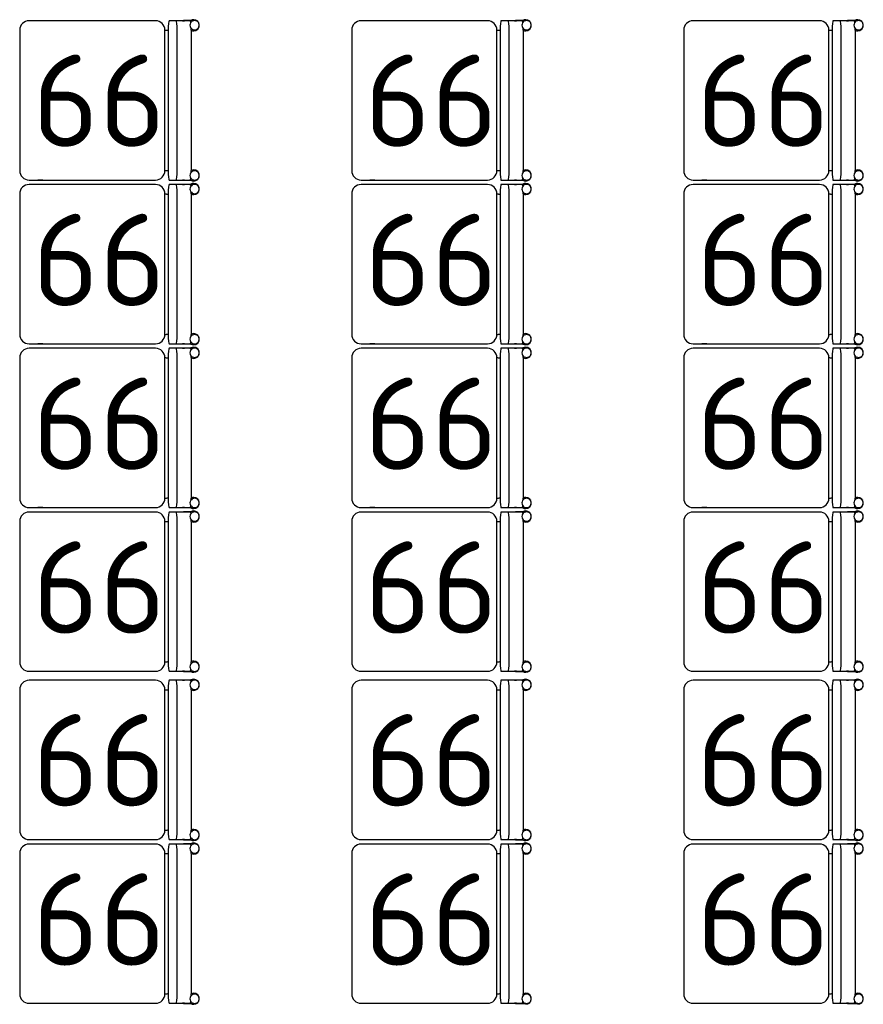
# Model space of a CAD drawing. Header units: millimetres. Extents: x 151654 to 877351, y 70322 to 154322.
# Tile 110 of 173: x 376325 to 378611, y 96958 to 99628. Entities that reach past the tile are written whole.
import ezdxf

# ---------------------------------------------------------------- set-up
doc = ezdxf.new("R2010")
doc.units = ezdxf.units.MM
doc.layers.add('Tech_equipment_001', color=3, linetype='Continuous', lineweight=30)
doc.styles.add('GOST', font='isocpeur.ttf')

msp = doc.modelspace()

# ---------------------------------------------------------------- linework, layer by layer
at = {"layer": 'Tech_equipment_001', "color": 152}
for p, q in [((376692.8, 99624.6), (376349.9, 99624.6)), ((376387.6, 99624.8), (376387.6, 99624.8)), ((376749.2, 99624.6), (376729.3, 99624.6)), ((376787.2, 99624.6), (376749.2, 99624.6)), ((376765.8, 99624.8), (376771.5, 99624.8)), ((376798.8, 99625.1), (376768.6, 99625.1)), ((377592.8, 99624.6), (377249.9, 99624.6)), ((377287.6, 99624.8), (377287.6, 99624.8)), ((377649.2, 99624.6), (377629.3, 99624.6)), ((377687.2, 99624.6), (377649.2, 99624.6)), ((377665.8, 99624.8), (377671.5, 99624.8)), ((377698.8, 99625.1), (377668.6, 99625.1)), ((378492.8, 99624.6), (378149.9, 99624.6)), ((378187.6, 99624.8), (378187.6, 99624.8)), ((378549.2, 99624.6), (378529.3, 99624.6)), ((378587.2, 99624.6), (378549.2, 99624.6)), ((378565.8, 99624.8), (378571.5, 99624.8)), ((378598.8, 99625.1), (378568.6, 99625.1)), ((376324.5, 99599.2), (376324.5, 99218.2)), ((376718.2, 99218.2), (376718.2, 99599.2)), ((376727.1, 99599.2), (376727.1, 99218.2)), ((376751.4, 99218.2), (376751.4, 99599.2)), ((376789.4, 99599.2), (376789.4, 99218.2)), ((377224.5, 99599.2), (377224.5, 99218.2)), ((377618.2, 99218.2), (377618.2, 99599.2)), ((377627.1, 99599.2), (377627.1, 99218.2)), ((377651.4, 99218.2), (377651.4, 99599.2)), ((377689.4, 99599.2), (377689.4, 99218.2)), ((378124.5, 99599.2), (378124.5, 99218.2)), ((378518.2, 99218.2), (378518.2, 99599.2)), ((378527.1, 99599.2), (378527.1, 99218.2)), ((378551.4, 99218.2), (378551.4, 99599.2)), ((378589.4, 99599.2), (378589.4, 99218.2)), ((376349.9, 99192.8), (376692.8, 99192.8)), ((376692.8, 99180.6), (376349.9, 99180.6)), ((376387.6, 99192.8), (376387.6, 99192.8)), ((376387.6, 99180.8), (376387.6, 99180.8)), ((376729.3, 99192.8), (376749.2, 99192.8)), ((376749.2, 99180.6), (376729.3, 99180.6)), ((376749.2, 99192.8), (376787.2, 99192.8)), ((376787.2, 99180.6), (376749.2, 99180.6)), ((376765.8, 99180.8), (376771.5, 99180.8)), ((376771.1, 99192.8), (376766.2, 99192.8)), ((376768.6, 99192.5), (376798.8, 99192.5)), ((376798.8, 99181.1), (376768.6, 99181.1)), ((377249.9, 99192.8), (377592.8, 99192.8)), ((377592.8, 99180.6), (377249.9, 99180.6)), ((377287.6, 99192.8), (377287.6, 99192.8)), ((377287.6, 99180.8), (377287.6, 99180.8)), ((377629.3, 99192.8), (377649.2, 99192.8)), ((377649.2, 99180.6), (377629.3, 99180.6)), ((377649.2, 99192.8), (377687.2, 99192.8)), ((377687.2, 99180.6), (377649.2, 99180.6)), ((377665.8, 99180.8), (377671.5, 99180.8)), ((377671.1, 99192.8), (377666.2, 99192.8)), ((377668.6, 99192.5), (377698.8, 99192.5)), ((377698.8, 99181.1), (377668.6, 99181.1)), ((378149.9, 99192.8), (378492.8, 99192.8)), ((378492.8, 99180.6), (378149.9, 99180.6)), ((378187.6, 99192.8), (378187.6, 99192.8)), ((378187.6, 99180.8), (378187.6, 99180.8)), ((378529.3, 99192.8), (378549.2, 99192.8)), ((378549.2, 99180.6), (378529.3, 99180.6)), ((378549.2, 99192.8), (378587.2, 99192.8)), ((378587.2, 99180.6), (378549.2, 99180.6)), ((378565.8, 99180.8), (378571.5, 99180.8)), ((378571.1, 99192.8), (378566.2, 99192.8)), ((378568.6, 99192.5), (378598.8, 99192.5)), ((378598.8, 99181.1), (378568.6, 99181.1)), ((376324.5, 99155.2), (376324.5, 98774.2)), ((376718.2, 98774.2), (376718.2, 99155.2)), ((376727.1, 99155.2), (376727.1, 98774.2)), ((376751.4, 98774.2), (376751.4, 99155.2)), ((376789.4, 99155.2), (376789.4, 98774.2)), ((377224.5, 99155.2), (377224.5, 98774.2)), ((377618.2, 98774.2), (377618.2, 99155.2)), ((377627.1, 99155.2), (377627.1, 98774.2)), ((377651.4, 98774.2), (377651.4, 99155.2)), ((377689.4, 99155.2), (377689.4, 98774.2)), ((378124.5, 99155.2), (378124.5, 98774.2)), ((378518.2, 98774.2), (378518.2, 99155.2)), ((378527.1, 99155.2), (378527.1, 98774.2)), ((378551.4, 98774.2), (378551.4, 99155.2)), ((378589.4, 99155.2), (378589.4, 98774.2)), ((376349.9, 98748.8), (376692.8, 98748.8)), ((376387.6, 98748.8), (376387.6, 98748.8)), ((376729.3, 98748.8), (376749.2, 98748.8)), ((376749.2, 98748.8), (376787.2, 98748.8)), ((376771.1, 98748.8), (376766.2, 98748.8)), ((376768.6, 98748.5), (376798.8, 98748.5)), ((377249.9, 98748.8), (377592.8, 98748.8)), ((377287.6, 98748.8), (377287.6, 98748.8)), ((377629.3, 98748.8), (377649.2, 98748.8)), ((377649.2, 98748.8), (377687.2, 98748.8)), ((377671.1, 98748.8), (377666.2, 98748.8)), ((377668.6, 98748.5), (377698.8, 98748.5)), ((378149.9, 98748.8), (378492.8, 98748.8)), ((378187.6, 98748.8), (378187.6, 98748.8)), ((378529.3, 98748.8), (378549.2, 98748.8)), ((378549.2, 98748.8), (378587.2, 98748.8)), ((378571.1, 98748.8), (378566.2, 98748.8)), ((378568.6, 98748.5), (378598.8, 98748.5)), ((376692.8, 98736.6), (376349.9, 98736.6)), ((376387.6, 98736.8), (376387.6, 98736.8)), ((376749.2, 98736.6), (376729.3, 98736.6)), ((376787.2, 98736.6), (376749.2, 98736.6)), ((376765.8, 98736.8), (376771.5, 98736.8)), ((376798.8, 98737.1), (376768.6, 98737.1)), ((377592.8, 98736.6), (377249.9, 98736.6)), ((377287.6, 98736.8), (377287.6, 98736.8)), ((377649.2, 98736.6), (377629.3, 98736.6)), ((377687.2, 98736.6), (377649.2, 98736.6)), ((377665.8, 98736.8), (377671.5, 98736.8)), ((377698.8, 98737.1), (377668.6, 98737.1)), ((378492.8, 98736.6), (378149.9, 98736.6)), ((378187.6, 98736.8), (378187.6, 98736.8)), ((378549.2, 98736.6), (378529.3, 98736.6)), ((378587.2, 98736.6), (378549.2, 98736.6)), ((378565.8, 98736.8), (378571.5, 98736.8)), ((378598.8, 98737.1), (378568.6, 98737.1)), ((376324.5, 98711.2), (376324.5, 98330.2)), ((376718.2, 98330.2), (376718.2, 98711.2)), ((376727.1, 98711.2), (376727.1, 98330.2)), ((376751.4, 98330.2), (376751.4, 98711.2)), ((376789.4, 98711.2), (376789.4, 98330.2)), ((377224.5, 98711.2), (377224.5, 98330.2)), ((377618.2, 98330.2), (377618.2, 98711.2)), ((377627.1, 98711.2), (377627.1, 98330.2)), ((377651.4, 98330.2), (377651.4, 98711.2)), ((377689.4, 98711.2), (377689.4, 98330.2)), ((378124.5, 98711.2), (378124.5, 98330.2)), ((378518.2, 98330.2), (378518.2, 98711.2)), ((378527.1, 98711.2), (378527.1, 98330.2)), ((378551.4, 98330.2), (378551.4, 98711.2)), ((378589.4, 98711.2), (378589.4, 98330.2)), ((376349.9, 98304.8), (376692.8, 98304.8)), ((376387.6, 98304.8), (376387.6, 98304.8)), ((376729.3, 98304.8), (376749.2, 98304.8)), ((376749.2, 98304.8), (376787.2, 98304.8)), ((376771.1, 98304.8), (376766.2, 98304.8)), ((376768.6, 98304.5), (376798.8, 98304.5)), ((376798.8, 98293.1), (376768.6, 98293.1)), ((377249.9, 98304.8), (377592.8, 98304.8)), ((377287.6, 98304.8), (377287.6, 98304.8)), ((377629.3, 98304.8), (377649.2, 98304.8)), ((377649.2, 98304.8), (377687.2, 98304.8)), ((377671.1, 98304.8), (377666.2, 98304.8)), ((377668.6, 98304.5), (377698.8, 98304.5)), ((377698.8, 98293.1), (377668.6, 98293.1)), ((378149.9, 98304.8), (378492.8, 98304.8)), ((378187.6, 98304.8), (378187.6, 98304.8)), ((378529.3, 98304.8), (378549.2, 98304.8)), ((378549.2, 98304.8), (378587.2, 98304.8)), ((378571.1, 98304.8), (378566.2, 98304.8)), ((378568.6, 98304.5), (378598.8, 98304.5)), ((378598.8, 98293.1), (378568.6, 98293.1)), ((376324.5, 98267.2), (376324.5, 97886.2)), ((376692.8, 98292.6), (376349.9, 98292.6)), ((376387.6, 98292.8), (376387.6, 98292.8)), ((376718.2, 97886.2), (376718.2, 98267.2)), ((376727.1, 98267.2), (376727.1, 97886.2)), ((376749.2, 98292.6), (376729.3, 98292.6)), ((376787.2, 98292.6), (376749.2, 98292.6)), ((376751.4, 97886.2), (376751.4, 98267.2)), ((376765.8, 98292.8), (376771.5, 98292.8)), ((376789.4, 98267.2), (376789.4, 97886.2)), ((377224.5, 98267.2), (377224.5, 97886.2)), ((377592.8, 98292.6), (377249.9, 98292.6)), ((377287.6, 98292.8), (377287.6, 98292.8)), ((377618.2, 97886.2), (377618.2, 98267.2)), ((377627.1, 98267.2), (377627.1, 97886.2)), ((377649.2, 98292.6), (377629.3, 98292.6)), ((377687.2, 98292.6), (377649.2, 98292.6)), ((377651.4, 97886.2), (377651.4, 98267.2)), ((377665.8, 98292.8), (377671.5, 98292.8)), ((377689.4, 98267.2), (377689.4, 97886.2)), ((378124.5, 98267.2), (378124.5, 97886.2)), ((378492.8, 98292.6), (378149.9, 98292.6)), ((378187.6, 98292.8), (378187.6, 98292.8)), ((378518.2, 97886.2), (378518.2, 98267.2)), ((378527.1, 98267.2), (378527.1, 97886.2)), ((378549.2, 98292.6), (378529.3, 98292.6)), ((378587.2, 98292.6), (378549.2, 98292.6)), ((378551.4, 97886.2), (378551.4, 98267.2)), ((378565.8, 98292.8), (378571.5, 98292.8)), ((378589.4, 98267.2), (378589.4, 97886.2)), ((376349.9, 97860.8), (376692.8, 97860.8)), ((376387.6, 97860.8), (376387.6, 97860.8)), ((376729.3, 97860.8), (376749.2, 97860.8)), ((376749.2, 97860.8), (376787.2, 97860.8)), ((376771.1, 97860.8), (376766.2, 97860.8)), ((376768.6, 97860.5), (376798.8, 97860.5)), ((377249.9, 97860.8), (377592.8, 97860.8)), ((377287.6, 97860.8), (377287.6, 97860.8)), ((377629.3, 97860.8), (377649.2, 97860.8)), ((377649.2, 97860.8), (377687.2, 97860.8)), ((377671.1, 97860.8), (377666.2, 97860.8)), ((377668.6, 97860.5), (377698.8, 97860.5)), ((378149.9, 97860.8), (378492.8, 97860.8)), ((378187.6, 97860.8), (378187.6, 97860.8)), ((378529.3, 97860.8), (378549.2, 97860.8)), ((378549.2, 97860.8), (378587.2, 97860.8)), ((378571.1, 97860.8), (378566.2, 97860.8)), ((378568.6, 97860.5), (378598.8, 97860.5)), ((376692.8, 97836.4), (376349.9, 97836.4)), ((376387.6, 97836.6), (376387.6, 97836.6)), ((376749.2, 97836.4), (376729.3, 97836.4)), ((376787.2, 97836.4), (376749.2, 97836.4)), ((376765.8, 97836.6), (376771.5, 97836.6)), ((376798.8, 97836.9), (376768.6, 97836.9)), ((377592.8, 97836.4), (377249.9, 97836.4)), ((377287.6, 97836.6), (377287.6, 97836.6)), ((377649.2, 97836.4), (377629.3, 97836.4)), ((377687.2, 97836.4), (377649.2, 97836.4)), ((377665.8, 97836.6), (377671.5, 97836.6)), ((377698.8, 97836.9), (377668.6, 97836.9)), ((378492.8, 97836.4), (378149.9, 97836.4)), ((378187.6, 97836.6), (378187.6, 97836.6)), ((378549.2, 97836.4), (378529.3, 97836.4)), ((378587.2, 97836.4), (378549.2, 97836.4)), ((378565.8, 97836.6), (378571.5, 97836.6)), ((378598.8, 97836.9), (378568.6, 97836.9)), ((376324.5, 97811), (376324.5, 97430)), ((376718.2, 97430), (376718.2, 97811)), ((376727.1, 97811), (376727.1, 97430)), ((376751.4, 97430), (376751.4, 97811)), ((376789.4, 97811), (376789.4, 97430)), ((377224.5, 97811), (377224.5, 97430)), ((377618.2, 97430), (377618.2, 97811)), ((377627.1, 97811), (377627.1, 97430)), ((377651.4, 97430), (377651.4, 97811)), ((377689.4, 97811), (377689.4, 97430)), ((378124.5, 97811), (378124.5, 97430)), ((378518.2, 97430), (378518.2, 97811)), ((378527.1, 97811), (378527.1, 97430)), ((378551.4, 97430), (378551.4, 97811)), ((378589.4, 97811), (378589.4, 97430)), ((376349.9, 97404.6), (376692.8, 97404.6)), ((376692.8, 97392.4), (376349.9, 97392.4)), ((376387.6, 97404.6), (376387.6, 97404.6)), ((376387.6, 97392.6), (376387.6, 97392.6)), ((376729.3, 97404.6), (376749.2, 97404.6)), ((376749.2, 97392.4), (376729.3, 97392.4)), ((376749.2, 97404.6), (376787.2, 97404.6)), ((376787.2, 97392.4), (376749.2, 97392.4)), ((376765.8, 97392.6), (376771.5, 97392.6)), ((376771.1, 97404.6), (376766.2, 97404.6)), ((376768.6, 97404.3), (376798.8, 97404.3)), ((376798.8, 97392.9), (376768.6, 97392.9)), ((377249.9, 97404.6), (377592.8, 97404.6)), ((377592.8, 97392.4), (377249.9, 97392.4)), ((377287.6, 97404.6), (377287.6, 97404.6)), ((377287.6, 97392.6), (377287.6, 97392.6)), ((377629.3, 97404.6), (377649.2, 97404.6)), ((377649.2, 97392.4), (377629.3, 97392.4)), ((377649.2, 97404.6), (377687.2, 97404.6)), ((377687.2, 97392.4), (377649.2, 97392.4)), ((377665.8, 97392.6), (377671.5, 97392.6)), ((377671.1, 97404.6), (377666.2, 97404.6)), ((377668.6, 97404.3), (377698.8, 97404.3)), ((377698.8, 97392.9), (377668.6, 97392.9)), ((378149.9, 97404.6), (378492.8, 97404.6)), ((378492.8, 97392.4), (378149.9, 97392.4)), ((378187.6, 97404.6), (378187.6, 97404.6)), ((378187.6, 97392.6), (378187.6, 97392.6)), ((378529.3, 97404.6), (378549.2, 97404.6)), ((378549.2, 97392.4), (378529.3, 97392.4)), ((378549.2, 97404.6), (378587.2, 97404.6)), ((378587.2, 97392.4), (378549.2, 97392.4)), ((378565.8, 97392.6), (378571.5, 97392.6)), ((378571.1, 97404.6), (378566.2, 97404.6)), ((378568.6, 97404.3), (378598.8, 97404.3)), ((378598.8, 97392.9), (378568.6, 97392.9)), ((376324.5, 97367), (376324.5, 96986)), ((376718.2, 96986), (376718.2, 97367)), ((376727.1, 97367), (376727.1, 96986)), ((376751.4, 96986), (376751.4, 97367)), ((376789.4, 97367), (376789.4, 96986)), ((377224.5, 97367), (377224.5, 96986)), ((377618.2, 96986), (377618.2, 97367)), ((377627.1, 97367), (377627.1, 96986)), ((377651.4, 96986), (377651.4, 97367)), ((377689.4, 97367), (377689.4, 96986)), ((378124.5, 97367), (378124.5, 96986)), ((378518.2, 96986), (378518.2, 97367)), ((378527.1, 97367), (378527.1, 96986)), ((378551.4, 96986), (378551.4, 97367)), ((378589.4, 97367), (378589.4, 96986)), ((376349.9, 96960.6), (376692.8, 96960.6)), ((376387.6, 96960.6), (376387.6, 96960.6)), ((376729.3, 96960.6), (376749.2, 96960.6)), ((376749.2, 96960.6), (376787.2, 96960.6)), ((376771.1, 96960.6), (376766.2, 96960.6)), ((376768.6, 96960.3), (376798.8, 96960.3)), ((377249.9, 96960.6), (377592.8, 96960.6)), ((377287.6, 96960.6), (377287.6, 96960.6)), ((377629.3, 96960.6), (377649.2, 96960.6)), ((377649.2, 96960.6), (377687.2, 96960.6)), ((377671.1, 96960.6), (377666.2, 96960.6)), ((377668.6, 96960.3), (377698.8, 96960.3)), ((378149.9, 96960.6), (378492.8, 96960.6)), ((378187.6, 96960.6), (378187.6, 96960.6)), ((378529.3, 96960.6), (378549.2, 96960.6)), ((378549.2, 96960.6), (378587.2, 96960.6)), ((378571.1, 96960.6), (378566.2, 96960.6)), ((378568.6, 96960.3), (378598.8, 96960.3))]:
    msp.add_line(p, q, dxfattribs=at)
at = {"layer": 'Tech_equipment_001', "color": 152, "flags": 128}
for points in [[(376718.2, 99599.2), (376719.7, 99599.2), (376721.3, 99599.1), (376722.8, 99598.9), (376724.3, 99598.7), (376725.8, 99598.4), (376727.1, 99598.1)], [(377618.2, 99599.2), (377619.7, 99599.2), (377621.3, 99599.1), (377622.8, 99598.9), (377624.3, 99598.7), (377625.8, 99598.4), (377627.1, 99598.1)], [(378518.2, 99599.2), (378519.7, 99599.2), (378521.3, 99599.1), (378522.8, 99598.9), (378524.3, 99598.7), (378525.8, 99598.4), (378527.1, 99598.1)], [(376718.2, 99218.2), (376719.7, 99218.2), (376721.3, 99218.3), (376722.8, 99218.5), (376724.3, 99218.7), (376725.8, 99219), (376727.1, 99219.2)], [(377618.2, 99218.2), (377619.7, 99218.2), (377621.3, 99218.3), (377622.8, 99218.5), (377624.3, 99218.7), (377625.8, 99219), (377627.1, 99219.2)], [(378518.2, 99218.2), (378519.7, 99218.2), (378521.3, 99218.3), (378522.8, 99218.5), (378524.3, 99218.7), (378525.8, 99219), (378527.1, 99219.2)], [(376387.6, 99192.5), (376373.6, 99192.5)], [(377287.6, 99192.5), (377273.6, 99192.5)], [(378187.6, 99192.5), (378173.6, 99192.5)], [(376718.2, 99155.2), (376719.7, 99155.2), (376721.3, 99155.1), (376722.8, 99154.9), (376724.3, 99154.7), (376725.8, 99154.4), (376727.1, 99154.1)], [(377618.2, 99155.2), (377619.7, 99155.2), (377621.3, 99155.1), (377622.8, 99154.9), (377624.3, 99154.7), (377625.8, 99154.4), (377627.1, 99154.1)], [(378518.2, 99155.2), (378519.7, 99155.2), (378521.3, 99155.1), (378522.8, 99154.9), (378524.3, 99154.7), (378525.8, 99154.4), (378527.1, 99154.1)], [(376718.2, 98774.2), (376719.7, 98774.2), (376721.3, 98774.3), (376722.8, 98774.5), (376724.3, 98774.7), (376725.8, 98775), (376727.1, 98775.2)], [(377618.2, 98774.2), (377619.7, 98774.2), (377621.3, 98774.3), (377622.8, 98774.5), (377624.3, 98774.7), (377625.8, 98775), (377627.1, 98775.2)], [(378518.2, 98774.2), (378519.7, 98774.2), (378521.3, 98774.3), (378522.8, 98774.5), (378524.3, 98774.7), (378525.8, 98775), (378527.1, 98775.2)], [(376387.6, 98748.5), (376373.6, 98748.5)], [(377287.6, 98748.5), (377273.6, 98748.5)], [(378187.6, 98748.5), (378173.6, 98748.5)], [(376718.2, 98711.2), (376719.7, 98711.2), (376721.3, 98711.1), (376722.8, 98710.9), (376724.3, 98710.7), (376725.8, 98710.4), (376727.1, 98710.1)], [(377618.2, 98711.2), (377619.7, 98711.2), (377621.3, 98711.1), (377622.8, 98710.9), (377624.3, 98710.7), (377625.8, 98710.4), (377627.1, 98710.1)], [(378518.2, 98711.2), (378519.7, 98711.2), (378521.3, 98711.1), (378522.8, 98710.9), (378524.3, 98710.7), (378525.8, 98710.4), (378527.1, 98710.1)], [(376718.2, 98330.2), (376719.7, 98330.2), (376721.3, 98330.3), (376722.8, 98330.5), (376724.3, 98330.7), (376725.8, 98331), (376727.1, 98331.2)], [(377618.2, 98330.2), (377619.7, 98330.2), (377621.3, 98330.3), (377622.8, 98330.5), (377624.3, 98330.7), (377625.8, 98331), (377627.1, 98331.2)], [(378518.2, 98330.2), (378519.7, 98330.2), (378521.3, 98330.3), (378522.8, 98330.5), (378524.3, 98330.7), (378525.8, 98331), (378527.1, 98331.2)], [(376387.6, 98304.5), (376373.6, 98304.5)], [(377287.6, 98304.5), (377273.6, 98304.5)], [(378187.6, 98304.5), (378173.6, 98304.5)], [(376718.2, 98267.2), (376719.7, 98267.2), (376721.3, 98267.1), (376722.8, 98266.9), (376724.3, 98266.7), (376725.8, 98266.4), (376727.1, 98266.1)], [(377618.2, 98267.2), (377619.7, 98267.2), (377621.3, 98267.1), (377622.8, 98266.9), (377624.3, 98266.7), (377625.8, 98266.4), (377627.1, 98266.1)], [(378518.2, 98267.2), (378519.7, 98267.2), (378521.3, 98267.1), (378522.8, 98266.9), (378524.3, 98266.7), (378525.8, 98266.4), (378527.1, 98266.1)], [(376718.2, 97886.2), (376719.7, 97886.2), (376721.3, 97886.3), (376722.8, 97886.5), (376724.3, 97886.7), (376725.8, 97887), (376727.1, 97887.2)], [(377618.2, 97886.2), (377619.7, 97886.2), (377621.3, 97886.3), (377622.8, 97886.5), (377624.3, 97886.7), (377625.8, 97887), (377627.1, 97887.2)], [(378518.2, 97886.2), (378519.7, 97886.2), (378521.3, 97886.3), (378522.8, 97886.5), (378524.3, 97886.7), (378525.8, 97887), (378527.1, 97887.2)], [(376387.6, 97860.5), (376373.6, 97860.5)], [(377287.6, 97860.5), (377273.6, 97860.5)], [(378187.6, 97860.5), (378173.6, 97860.5)], [(376718.2, 97811), (376719.7, 97811), (376721.3, 97810.9), (376722.8, 97810.7), (376724.3, 97810.5), (376725.8, 97810.2), (376727.1, 97809.9)], [(377618.2, 97811), (377619.7, 97811), (377621.3, 97810.9), (377622.8, 97810.7), (377624.3, 97810.5), (377625.8, 97810.2), (377627.1, 97809.9)], [(378518.2, 97811), (378519.7, 97811), (378521.3, 97810.9), (378522.8, 97810.7), (378524.3, 97810.5), (378525.8, 97810.2), (378527.1, 97809.9)], [(376718.2, 97430), (376719.7, 97430), (376721.3, 97430.1), (376722.8, 97430.3), (376724.3, 97430.5), (376725.8, 97430.8), (376727.1, 97431)], [(377618.2, 97430), (377619.7, 97430), (377621.3, 97430.1), (377622.8, 97430.3), (377624.3, 97430.5), (377625.8, 97430.8), (377627.1, 97431)], [(378518.2, 97430), (378519.7, 97430), (378521.3, 97430.1), (378522.8, 97430.3), (378524.3, 97430.5), (378525.8, 97430.8), (378527.1, 97431)], [(376387.6, 97404.3), (376373.6, 97404.3)], [(377287.6, 97404.3), (377273.6, 97404.3)], [(378187.6, 97404.3), (378173.6, 97404.3)], [(376718.2, 97367), (376719.7, 97367), (376721.3, 97366.9), (376722.8, 97366.7), (376724.3, 97366.5), (376725.8, 97366.2), (376727.1, 97365.9)], [(377618.2, 97367), (377619.7, 97367), (377621.3, 97366.9), (377622.8, 97366.7), (377624.3, 97366.5), (377625.8, 97366.2), (377627.1, 97365.9)], [(378518.2, 97367), (378519.7, 97367), (378521.3, 97366.9), (378522.8, 97366.7), (378524.3, 97366.5), (378525.8, 97366.2), (378527.1, 97365.9)], [(376718.2, 96986), (376719.7, 96986), (376721.3, 96986.1), (376722.8, 96986.3), (376724.3, 96986.5), (376725.8, 96986.8), (376727.1, 96987)], [(377618.2, 96986), (377619.7, 96986), (377621.3, 96986.1), (377622.8, 96986.3), (377624.3, 96986.5), (377625.8, 96986.8), (377627.1, 96987)], [(378518.2, 96986), (378519.7, 96986), (378521.3, 96986.1), (378522.8, 96986.3), (378524.3, 96986.5), (378525.8, 96986.8), (378527.1, 96987)], [(376387.6, 96960.3), (376373.6, 96960.3)], [(377287.6, 96960.3), (377273.6, 96960.3)], [(378187.6, 96960.3), (378173.6, 96960.3)]]:
    msp.add_lwpolyline(points, dxfattribs=at)
at = {"layer": 'Tech_equipment_001', "color": 152}
for centre, radius, start, end in [((376349.9, 99599.2), 25.4, 90, 180), ((376692.8, 99599.2), 25.4, 0, 90), ((376796.4, 99612.4), 15.1, 90, 120), ((376796.4, 99612.4), 15.1, 270, 90), ((377249.9, 99599.2), 25.4, 90, 180), ((377592.8, 99599.2), 25.4, 0, 90), ((377696.4, 99612.4), 15.1, 90, 120), ((377696.4, 99612.4), 15.1, 270, 90), ((378149.9, 99599.2), 25.4, 90, 180), ((378492.8, 99599.2), 25.4, 0, 90), ((378596.4, 99612.4), 15.1, 90, 120), ((378596.4, 99612.4), 15.1, 270, 90), ((376796.4, 99612.4), 15.1, 242.1834, 270), ((377696.4, 99612.4), 15.1, 242.1834, 270), ((378596.4, 99612.4), 15.1, 242.1834, 270), ((376349.9, 99218.2), 25.4, 180, 270), ((376692.8, 99218.2), 25.4, 270, 0), ((376796.4, 99205.2), 15.1, 90, 117.8166), ((376796.4, 99205.2), 15.1, 270, 90), ((377249.9, 99218.2), 25.4, 180, 270), ((377592.8, 99218.2), 25.4, 270, 0), ((377696.4, 99205.2), 15.1, 90, 117.8166), ((377696.4, 99205.2), 15.1, 270, 90), ((378149.9, 99218.2), 25.4, 180, 270), ((378492.8, 99218.2), 25.4, 270, 0), ((378596.4, 99205.2), 15.1, 90, 117.8166), ((378596.4, 99205.2), 15.1, 270, 90), ((376349.9, 99155.2), 25.4, 90, 180), ((376692.8, 99155.2), 25.4, 0, 90), ((376796.4, 99205.2), 15.1, 240, 270), ((376796.4, 99168.4), 15.1, 90, 120), ((376796.4, 99168.4), 15.1, 270, 90), ((377249.9, 99155.2), 25.4, 90, 180), ((377592.8, 99155.2), 25.4, 0, 90), ((377696.4, 99205.2), 15.1, 240, 270), ((377696.4, 99168.4), 15.1, 90, 120), ((377696.4, 99168.4), 15.1, 270, 90), ((378149.9, 99155.2), 25.4, 90, 180), ((378492.8, 99155.2), 25.4, 0, 90), ((378596.4, 99205.2), 15.1, 240, 270), ((378596.4, 99168.4), 15.1, 90, 120), ((378596.4, 99168.4), 15.1, 270, 90), ((376796.4, 99168.4), 15.1, 242.1834, 270), ((377696.4, 99168.4), 15.1, 242.1834, 270), ((378596.4, 99168.4), 15.1, 242.1834, 270), ((376349.9, 98774.2), 25.4, 180, 270), ((376692.8, 98774.2), 25.4, 270, 0), ((376796.4, 98761.2), 15.1, 90, 117.8166), ((376796.4, 98761.2), 15.1, 270, 90), ((377249.9, 98774.2), 25.4, 180, 270), ((377592.8, 98774.2), 25.4, 270, 0), ((377696.4, 98761.2), 15.1, 90, 117.8166), ((377696.4, 98761.2), 15.1, 270, 90), ((378149.9, 98774.2), 25.4, 180, 270), ((378492.8, 98774.2), 25.4, 270, 0), ((378596.4, 98761.2), 15.1, 90, 117.8166), ((378596.4, 98761.2), 15.1, 270, 90), ((376796.4, 98761.2), 15.1, 240, 270), ((377696.4, 98761.2), 15.1, 240, 270), ((378596.4, 98761.2), 15.1, 240, 270), ((376349.9, 98711.2), 25.4, 90, 180), ((376692.8, 98711.2), 25.4, 0, 90), ((376796.4, 98724.4), 15.1, 90, 120), ((376796.4, 98724.4), 15.1, 270, 90), ((377249.9, 98711.2), 25.4, 90, 180), ((377592.8, 98711.2), 25.4, 0, 90), ((377696.4, 98724.4), 15.1, 90, 120), ((377696.4, 98724.4), 15.1, 270, 90), ((378149.9, 98711.2), 25.4, 90, 180), ((378492.8, 98711.2), 25.4, 0, 90), ((378596.4, 98724.4), 15.1, 90, 120), ((378596.4, 98724.4), 15.1, 270, 90), ((376796.4, 98724.4), 15.1, 242.1834, 270), ((377696.4, 98724.4), 15.1, 242.1834, 270), ((378596.4, 98724.4), 15.1, 242.1834, 270), ((376349.9, 98330.2), 25.4, 180, 270), ((376692.8, 98330.2), 25.4, 270, 0), ((376796.4, 98317.2), 15.1, 90, 117.8166), ((376796.4, 98317.2), 15.1, 270, 90), ((377249.9, 98330.2), 25.4, 180, 270), ((377592.8, 98330.2), 25.4, 270, 0), ((377696.4, 98317.2), 15.1, 90, 117.8166), ((377696.4, 98317.2), 15.1, 270, 90), ((378149.9, 98330.2), 25.4, 180, 270), ((378492.8, 98330.2), 25.4, 270, 0), ((378596.4, 98317.2), 15.1, 90, 117.8166), ((378596.4, 98317.2), 15.1, 270, 90), ((376796.4, 98317.2), 15.1, 240, 270), ((376796.4, 98280.4), 15.1, 90, 120), ((376796.4, 98280.4), 15.1, 270, 90), ((377696.4, 98317.2), 15.1, 240, 270), ((377696.4, 98280.4), 15.1, 90, 120), ((377696.4, 98280.4), 15.1, 270, 90), ((378596.4, 98317.2), 15.1, 240, 270), ((378596.4, 98280.4), 15.1, 90, 120), ((378596.4, 98280.4), 15.1, 270, 90), ((376349.9, 98267.2), 25.4, 90, 180), ((376692.8, 98267.2), 25.4, 0, 90), ((376796.4, 98280.4), 15.1, 242.1834, 270), ((377249.9, 98267.2), 25.4, 90, 180), ((377592.8, 98267.2), 25.4, 0, 90), ((377696.4, 98280.4), 15.1, 242.1834, 270), ((378149.9, 98267.2), 25.4, 90, 180), ((378492.8, 98267.2), 25.4, 0, 90), ((378596.4, 98280.4), 15.1, 242.1834, 270), ((376349.9, 97886.2), 25.4, 180, 270), ((376692.8, 97886.2), 25.4, 270, 0), ((376796.4, 97873.2), 15.1, 90, 117.8166), ((376796.4, 97873.2), 15.1, 270, 90), ((377249.9, 97886.2), 25.4, 180, 270), ((377592.8, 97886.2), 25.4, 270, 0), ((377696.4, 97873.2), 15.1, 90, 117.8166), ((377696.4, 97873.2), 15.1, 270, 90), ((378149.9, 97886.2), 25.4, 180, 270), ((378492.8, 97886.2), 25.4, 270, 0), ((378596.4, 97873.2), 15.1, 90, 117.8166), ((378596.4, 97873.2), 15.1, 270, 90), ((376796.4, 97873.2), 15.1, 240, 270), ((376796.4, 97824.2), 15.1, 90, 120), ((376796.4, 97824.2), 15.1, 270, 90), ((377696.4, 97873.2), 15.1, 240, 270), ((377696.4, 97824.2), 15.1, 90, 120), ((377696.4, 97824.2), 15.1, 270, 90), ((378596.4, 97873.2), 15.1, 240, 270), ((378596.4, 97824.2), 15.1, 90, 120), ((378596.4, 97824.2), 15.1, 270, 90), ((376349.9, 97811), 25.4, 90, 180), ((376692.8, 97811), 25.4, 0, 90), ((377249.9, 97811), 25.4, 90, 180), ((377592.8, 97811), 25.4, 0, 90), ((378149.9, 97811), 25.4, 90, 180), ((378492.8, 97811), 25.4, 0, 90), ((376796.4, 97824.2), 15.1, 242.1834, 270), ((377696.4, 97824.2), 15.1, 242.1834, 270), ((378596.4, 97824.2), 15.1, 242.1834, 270), ((376349.9, 97430), 25.4, 180, 270), ((376692.8, 97430), 25.4, 270, 0), ((376796.4, 97417), 15.1, 90, 117.8166), ((376796.4, 97417), 15.1, 270, 90), ((377249.9, 97430), 25.4, 180, 270), ((377592.8, 97430), 25.4, 270, 0), ((377696.4, 97417), 15.1, 90, 117.8166), ((377696.4, 97417), 15.1, 270, 90), ((378149.9, 97430), 25.4, 180, 270), ((378492.8, 97430), 25.4, 270, 0), ((378596.4, 97417), 15.1, 90, 117.8166), ((378596.4, 97417), 15.1, 270, 90), ((376349.9, 97367), 25.4, 90, 180), ((376692.8, 97367), 25.4, 0, 90), ((376796.4, 97417), 15.1, 240, 270), ((376796.4, 97380.2), 15.1, 90, 120), ((376796.4, 97380.2), 15.1, 270, 90), ((377249.9, 97367), 25.4, 90, 180), ((377592.8, 97367), 25.4, 0, 90), ((377696.4, 97417), 15.1, 240, 270), ((377696.4, 97380.2), 15.1, 90, 120), ((377696.4, 97380.2), 15.1, 270, 90), ((378149.9, 97367), 25.4, 90, 180), ((378492.8, 97367), 25.4, 0, 90), ((378596.4, 97417), 15.1, 240, 270), ((378596.4, 97380.2), 15.1, 90, 120), ((378596.4, 97380.2), 15.1, 270, 90), ((376796.4, 97380.2), 15.1, 242.1834, 270), ((377696.4, 97380.2), 15.1, 242.1834, 270), ((378596.4, 97380.2), 15.1, 242.1834, 270), ((376349.9, 96986), 25.4, 180, 270), ((376692.8, 96986), 25.4, 270, 0), ((376796.4, 96973), 15.1, 90, 117.8166), ((376796.4, 96973), 15.1, 270, 90), ((377249.9, 96986), 25.4, 180, 270), ((377592.8, 96986), 25.4, 270, 0), ((377696.4, 96973), 15.1, 90, 117.8166), ((377696.4, 96973), 15.1, 270, 90), ((378149.9, 96986), 25.4, 180, 270), ((378492.8, 96986), 25.4, 270, 0), ((378596.4, 96973), 15.1, 90, 117.8166), ((378596.4, 96973), 15.1, 270, 90), ((376796.4, 96973), 15.1, 240, 270)]:
    msp.add_arc(centre, radius, start, end, dxfattribs=at)
for centre, major_axis, ratio, start_param, end_param in [((376729.3, 99599.2), (0, -25.4), 0.087156, 3.141593, 4.712389), ((376749.2, 99599.2), (0, 25.4), 0.087156, 4.712389, 6.283185), ((376798.8, 99612.4), (0, -12.7), 0.996195, 1.570796, 4.712389), ((376798.8, 99612.4), (0, -12.7), 0.996195, 4.712389, 7.853982), ((376787.2, 99599.2), (0, 25.4), 0.087156, 5.759587, 6.283185), ((376787.2, 99599.2), (0, 25.4), 0.087156, 4.712389, 4.928556), ((377629.3, 99599.2), (0, -25.4), 0.087156, 3.141593, 4.712389), ((377649.2, 99599.2), (0, 25.4), 0.087156, 4.712389, 6.283185), ((377698.8, 99612.4), (0, -12.7), 0.996195, 1.570796, 4.712389), ((377698.8, 99612.4), (0, -12.7), 0.996195, 4.712389, 7.853982), ((377687.2, 99599.2), (0, 25.4), 0.087156, 5.759587, 6.283185), ((377687.2, 99599.2), (0, 25.4), 0.087156, 4.712389, 4.928556), ((378529.3, 99599.2), (0, -25.4), 0.087156, 3.141593, 4.712389), ((378549.2, 99599.2), (0, 25.4), 0.087156, 4.712389, 6.283185), ((378598.8, 99612.4), (0, -12.7), 0.996195, 1.570796, 4.712389), ((378598.8, 99612.4), (0, -12.7), 0.996195, 4.712389, 7.853982), ((378587.2, 99599.2), (0, 25.4), 0.087156, 5.759587, 6.283185), ((378587.2, 99599.2), (0, 25.4), 0.087156, 4.712389, 4.928556), ((376729.3, 99218.2), (0, -25.4), 0.087156, 4.712389, 6.283185), ((376749.2, 99218.2), (0, 25.4), 0.087156, 3.141593, 4.712389), ((376798.8, 99205.2), (0, -12.7), 0.996195, 1.570796, 4.712389), ((376798.8, 99205.2), (0, 12.7), 0.996195, 1.570796, 4.712389), ((376787.2, 99218.2), (0, -25.4), 0.087156, 1.358899, 1.570796), ((377629.3, 99218.2), (0, -25.4), 0.087156, 4.712389, 6.283185), ((377649.2, 99218.2), (0, 25.4), 0.087156, 3.141593, 4.712389), ((377698.8, 99205.2), (0, -12.7), 0.996195, 1.570796, 4.712389), ((377698.8, 99205.2), (0, 12.7), 0.996195, 1.570796, 4.712389), ((377687.2, 99218.2), (0, -25.4), 0.087156, 1.358899, 1.570796), ((378529.3, 99218.2), (0, -25.4), 0.087156, 4.712389, 6.283185), ((378549.2, 99218.2), (0, 25.4), 0.087156, 3.141593, 4.712389), ((378598.8, 99205.2), (0, -12.7), 0.996195, 1.570796, 4.712389), ((378598.8, 99205.2), (0, 12.7), 0.996195, 1.570796, 4.712389), ((378587.2, 99218.2), (0, -25.4), 0.087156, 1.358899, 1.570796), ((376729.3, 99155.2), (0, -25.4), 0.087156, 3.141593, 4.712389), ((376749.2, 99155.2), (0, 25.4), 0.087156, 4.712389, 6.283185), ((376798.8, 99168.4), (0, -12.7), 0.996195, 1.570796, 4.712389), ((376787.2, 99218.2), (0, 25.4), 0.087156, 3.141593, 3.738329), ((376787.2, 99155.2), (0, 25.4), 0.087156, 5.759587, 6.283185), ((377629.3, 99155.2), (0, -25.4), 0.087156, 3.141593, 4.712389), ((377649.2, 99155.2), (0, 25.4), 0.087156, 4.712389, 6.283185), ((377698.8, 99168.4), (0, -12.7), 0.996195, 1.570796, 4.712389), ((377687.2, 99218.2), (0, 25.4), 0.087156, 3.141593, 3.738329), ((377687.2, 99155.2), (0, 25.4), 0.087156, 5.759587, 6.283185), ((378529.3, 99155.2), (0, -25.4), 0.087156, 3.141593, 4.712389), ((378549.2, 99155.2), (0, 25.4), 0.087156, 4.712389, 6.283185), ((378598.8, 99168.4), (0, -12.7), 0.996195, 1.570796, 4.712389), ((378587.2, 99218.2), (0, 25.4), 0.087156, 3.141593, 3.738329), ((378587.2, 99155.2), (0, 25.4), 0.087156, 5.759587, 6.283185), ((376798.8, 99168.4), (0, -12.7), 0.996195, 4.712389, 7.853982), ((376787.2, 99155.2), (0, 25.4), 0.087156, 4.712389, 4.928556), ((377698.8, 99168.4), (0, -12.7), 0.996195, 4.712389, 7.853982), ((377687.2, 99155.2), (0, 25.4), 0.087156, 4.712389, 4.928556), ((378598.8, 99168.4), (0, -12.7), 0.996195, 4.712389, 7.853982), ((378587.2, 99155.2), (0, 25.4), 0.087156, 4.712389, 4.928556), ((376729.3, 98774.2), (0, -25.4), 0.087156, 4.712389, 6.283185), ((376749.2, 98774.2), (0, 25.4), 0.087156, 3.141593, 4.712389), ((376798.8, 98761.2), (0, -12.7), 0.996195, 1.570796, 4.712389), ((376787.2, 98774.2), (0, -25.4), 0.087156, 1.358899, 1.570796), ((377629.3, 98774.2), (0, -25.4), 0.087156, 4.712389, 6.283185), ((377649.2, 98774.2), (0, 25.4), 0.087156, 3.141593, 4.712389), ((377698.8, 98761.2), (0, -12.7), 0.996195, 1.570796, 4.712389), ((377687.2, 98774.2), (0, -25.4), 0.087156, 1.358899, 1.570796), ((378529.3, 98774.2), (0, -25.4), 0.087156, 4.712389, 6.283185), ((378549.2, 98774.2), (0, 25.4), 0.087156, 3.141593, 4.712389), ((378598.8, 98761.2), (0, -12.7), 0.996195, 1.570796, 4.712389), ((378587.2, 98774.2), (0, -25.4), 0.087156, 1.358899, 1.570796), ((376798.8, 98761.2), (0, 12.7), 0.996195, 1.570796, 4.712389), ((376787.2, 98774.2), (0, 25.4), 0.087156, 3.141593, 3.738329), ((377698.8, 98761.2), (0, 12.7), 0.996195, 1.570796, 4.712389), ((377687.2, 98774.2), (0, 25.4), 0.087156, 3.141593, 3.738329), ((378598.8, 98761.2), (0, 12.7), 0.996195, 1.570796, 4.712389), ((378587.2, 98774.2), (0, 25.4), 0.087156, 3.141593, 3.738329), ((376729.3, 98711.2), (0, -25.4), 0.087156, 3.141593, 4.712389), ((376749.2, 98711.2), (0, 25.4), 0.087156, 4.712389, 6.283185), ((376798.8, 98724.4), (0, -12.7), 0.996195, 1.570796, 4.712389), ((376798.8, 98724.4), (0, -12.7), 0.996195, 4.712389, 7.853982), ((376787.2, 98711.2), (0, 25.4), 0.087156, 5.759587, 6.283185), ((377629.3, 98711.2), (0, -25.4), 0.087156, 3.141593, 4.712389), ((377649.2, 98711.2), (0, 25.4), 0.087156, 4.712389, 6.283185), ((377698.8, 98724.4), (0, -12.7), 0.996195, 1.570796, 4.712389), ((377698.8, 98724.4), (0, -12.7), 0.996195, 4.712389, 7.853982), ((377687.2, 98711.2), (0, 25.4), 0.087156, 5.759587, 6.283185), ((378529.3, 98711.2), (0, -25.4), 0.087156, 3.141593, 4.712389), ((378549.2, 98711.2), (0, 25.4), 0.087156, 4.712389, 6.283185), ((378598.8, 98724.4), (0, -12.7), 0.996195, 1.570796, 4.712389), ((378598.8, 98724.4), (0, -12.7), 0.996195, 4.712389, 7.853982), ((378587.2, 98711.2), (0, 25.4), 0.087156, 5.759587, 6.283185), ((376787.2, 98711.2), (0, 25.4), 0.087156, 4.712389, 4.928556), ((377687.2, 98711.2), (0, 25.4), 0.087156, 4.712389, 4.928556), ((378587.2, 98711.2), (0, 25.4), 0.087156, 4.712389, 4.928556), ((376729.3, 98330.2), (0, -25.4), 0.087156, 4.712389, 6.283185), ((376749.2, 98330.2), (0, 25.4), 0.087156, 3.141593, 4.712389), ((376798.8, 98317.2), (0, -12.7), 0.996195, 1.570796, 4.712389), ((376787.2, 98330.2), (0, -25.4), 0.087156, 1.358899, 1.570796), ((377629.3, 98330.2), (0, -25.4), 0.087156, 4.712389, 6.283185), ((377649.2, 98330.2), (0, 25.4), 0.087156, 3.141593, 4.712389), ((377698.8, 98317.2), (0, -12.7), 0.996195, 1.570796, 4.712389), ((377687.2, 98330.2), (0, -25.4), 0.087156, 1.358899, 1.570796), ((378529.3, 98330.2), (0, -25.4), 0.087156, 4.712389, 6.283185), ((378549.2, 98330.2), (0, 25.4), 0.087156, 3.141593, 4.712389), ((378598.8, 98317.2), (0, -12.7), 0.996195, 1.570796, 4.712389), ((378587.2, 98330.2), (0, -25.4), 0.087156, 1.358899, 1.570796), ((376798.8, 98317.2), (0, 12.7), 0.996195, 1.570796, 4.712389), ((376798.8, 98280.4), (0, -12.7), 0.996195, 1.570796, 4.712389), ((376787.2, 98330.2), (0, 25.4), 0.087156, 3.141593, 3.738329), ((377698.8, 98317.2), (0, 12.7), 0.996195, 1.570796, 4.712389), ((377698.8, 98280.4), (0, -12.7), 0.996195, 1.570796, 4.712389), ((377687.2, 98330.2), (0, 25.4), 0.087156, 3.141593, 3.738329), ((378598.8, 98317.2), (0, 12.7), 0.996195, 1.570796, 4.712389), ((378598.8, 98280.4), (0, -12.7), 0.996195, 1.570796, 4.712389), ((378587.2, 98330.2), (0, 25.4), 0.087156, 3.141593, 3.738329), ((376729.3, 98267.2), (0, -25.4), 0.087156, 3.141593, 4.712389), ((376749.2, 98267.2), (0, 25.4), 0.087156, 4.712389, 6.283185), ((376798.8, 98280.4), (0, -12.7), 0.996195, 4.712389, 7.853982), ((376787.2, 98267.2), (0, 25.4), 0.087156, 5.759587, 6.283185), ((376787.2, 98267.2), (0, 25.4), 0.087156, 4.712389, 4.928556), ((377629.3, 98267.2), (0, -25.4), 0.087156, 3.141593, 4.712389), ((377649.2, 98267.2), (0, 25.4), 0.087156, 4.712389, 6.283185), ((377698.8, 98280.4), (0, -12.7), 0.996195, 4.712389, 7.853982), ((377687.2, 98267.2), (0, 25.4), 0.087156, 5.759587, 6.283185), ((377687.2, 98267.2), (0, 25.4), 0.087156, 4.712389, 4.928556), ((378529.3, 98267.2), (0, -25.4), 0.087156, 3.141593, 4.712389), ((378549.2, 98267.2), (0, 25.4), 0.087156, 4.712389, 6.283185), ((378598.8, 98280.4), (0, -12.7), 0.996195, 4.712389, 7.853982), ((378587.2, 98267.2), (0, 25.4), 0.087156, 5.759587, 6.283185), ((378587.2, 98267.2), (0, 25.4), 0.087156, 4.712389, 4.928556), ((376729.3, 97886.2), (0, -25.4), 0.087156, 4.712389, 6.283185), ((376749.2, 97886.2), (0, 25.4), 0.087156, 3.141593, 4.712389), ((376798.8, 97873.2), (0, -12.7), 0.996195, 1.570796, 4.712389), ((376798.8, 97873.2), (0, 12.7), 0.996195, 1.570796, 4.712389), ((376787.2, 97886.2), (0, -25.4), 0.087156, 1.358899, 1.570796), ((377629.3, 97886.2), (0, -25.4), 0.087156, 4.712389, 6.283185), ((377649.2, 97886.2), (0, 25.4), 0.087156, 3.141593, 4.712389), ((377698.8, 97873.2), (0, -12.7), 0.996195, 1.570796, 4.712389), ((377698.8, 97873.2), (0, 12.7), 0.996195, 1.570796, 4.712389), ((377687.2, 97886.2), (0, -25.4), 0.087156, 1.358899, 1.570796), ((378529.3, 97886.2), (0, -25.4), 0.087156, 4.712389, 6.283185), ((378549.2, 97886.2), (0, 25.4), 0.087156, 3.141593, 4.712389), ((378598.8, 97873.2), (0, -12.7), 0.996195, 1.570796, 4.712389), ((378598.8, 97873.2), (0, 12.7), 0.996195, 1.570796, 4.712389), ((378587.2, 97886.2), (0, -25.4), 0.087156, 1.358899, 1.570796), ((376787.2, 97886.2), (0, 25.4), 0.087156, 3.141593, 3.738329), ((377687.2, 97886.2), (0, 25.4), 0.087156, 3.141593, 3.738329), ((378587.2, 97886.2), (0, 25.4), 0.087156, 3.141593, 3.738329), ((376729.3, 97811), (0, -25.4), 0.087156, 3.141593, 4.712389), ((376749.2, 97811), (0, 25.4), 0.087156, 4.712389, 6.283185), ((376798.8, 97824.2), (0, -12.7), 0.996195, 1.570796, 4.712389), ((376798.8, 97824.2), (0, -12.7), 0.996195, 4.712389, 7.853982), ((376787.2, 97811), (0, 25.4), 0.087156, 5.759587, 6.283185), ((376787.2, 97811), (0, 25.4), 0.087156, 4.712389, 4.928556), ((377629.3, 97811), (0, -25.4), 0.087156, 3.141593, 4.712389), ((377649.2, 97811), (0, 25.4), 0.087156, 4.712389, 6.283185), ((377698.8, 97824.2), (0, -12.7), 0.996195, 1.570796, 4.712389), ((377698.8, 97824.2), (0, -12.7), 0.996195, 4.712389, 7.853982), ((377687.2, 97811), (0, 25.4), 0.087156, 5.759587, 6.283185), ((377687.2, 97811), (0, 25.4), 0.087156, 4.712389, 4.928556), ((378529.3, 97811), (0, -25.4), 0.087156, 3.141593, 4.712389), ((378549.2, 97811), (0, 25.4), 0.087156, 4.712389, 6.283185), ((378598.8, 97824.2), (0, -12.7), 0.996195, 1.570796, 4.712389), ((378598.8, 97824.2), (0, -12.7), 0.996195, 4.712389, 7.853982), ((378587.2, 97811), (0, 25.4), 0.087156, 5.759587, 6.283185), ((378587.2, 97811), (0, 25.4), 0.087156, 4.712389, 4.928556), ((376729.3, 97430), (0, -25.4), 0.087156, 4.712389, 6.283185), ((376749.2, 97430), (0, 25.4), 0.087156, 3.141593, 4.712389), ((376798.8, 97417), (0, -12.7), 0.996195, 1.570796, 4.712389), ((376798.8, 97417), (0, 12.7), 0.996195, 1.570796, 4.712389), ((376787.2, 97430), (0, -25.4), 0.087156, 1.358899, 1.570796), ((377629.3, 97430), (0, -25.4), 0.087156, 4.712389, 6.283185), ((377649.2, 97430), (0, 25.4), 0.087156, 3.141593, 4.712389), ((377698.8, 97417), (0, -12.7), 0.996195, 1.570796, 4.712389), ((377698.8, 97417), (0, 12.7), 0.996195, 1.570796, 4.712389), ((377687.2, 97430), (0, -25.4), 0.087156, 1.358899, 1.570796), ((378529.3, 97430), (0, -25.4), 0.087156, 4.712389, 6.283185), ((378549.2, 97430), (0, 25.4), 0.087156, 3.141593, 4.712389), ((378598.8, 97417), (0, -12.7), 0.996195, 1.570796, 4.712389), ((378598.8, 97417), (0, 12.7), 0.996195, 1.570796, 4.712389), ((378587.2, 97430), (0, -25.4), 0.087156, 1.358899, 1.570796), ((376729.3, 97367), (0, -25.4), 0.087156, 3.141593, 4.712389), ((376749.2, 97367), (0, 25.4), 0.087156, 4.712389, 6.283185), ((376798.8, 97380.2), (0, -12.7), 0.996195, 1.570796, 4.712389), ((376787.2, 97430), (0, 25.4), 0.087156, 3.141593, 3.738329), ((376787.2, 97367), (0, 25.4), 0.087156, 5.759587, 6.283185), ((377629.3, 97367), (0, -25.4), 0.087156, 3.141593, 4.712389), ((377649.2, 97367), (0, 25.4), 0.087156, 4.712389, 6.283185), ((377698.8, 97380.2), (0, -12.7), 0.996195, 1.570796, 4.712389), ((377687.2, 97430), (0, 25.4), 0.087156, 3.141593, 3.738329), ((377687.2, 97367), (0, 25.4), 0.087156, 5.759587, 6.283185), ((378529.3, 97367), (0, -25.4), 0.087156, 3.141593, 4.712389), ((378549.2, 97367), (0, 25.4), 0.087156, 4.712389, 6.283185), ((378598.8, 97380.2), (0, -12.7), 0.996195, 1.570796, 4.712389), ((378587.2, 97430), (0, 25.4), 0.087156, 3.141593, 3.738329), ((378587.2, 97367), (0, 25.4), 0.087156, 5.759587, 6.283185), ((376798.8, 97380.2), (0, -12.7), 0.996195, 4.712389, 7.853982), ((376787.2, 97367), (0, 25.4), 0.087156, 4.712389, 4.928556), ((377698.8, 97380.2), (0, -12.7), 0.996195, 4.712389, 7.853982), ((377687.2, 97367), (0, 25.4), 0.087156, 4.712389, 4.928556), ((378598.8, 97380.2), (0, -12.7), 0.996195, 4.712389, 7.853982), ((378587.2, 97367), (0, 25.4), 0.087156, 4.712389, 4.928556), ((376729.3, 96986), (0, -25.4), 0.087156, 4.712389, 6.283185), ((376749.2, 96986), (0, 25.4), 0.087156, 3.141593, 4.712389), ((376798.8, 96973), (0, -12.7), 0.996195, 1.570796, 4.712389), ((376787.2, 96986), (0, -25.4), 0.087156, 1.358899, 1.570796), ((377629.3, 96986), (0, -25.4), 0.087156, 4.712389, 6.283185), ((377649.2, 96986), (0, 25.4), 0.087156, 3.141593, 4.712389), ((377698.8, 96973), (0, -12.7), 0.996195, 1.570796, 4.712389), ((377687.2, 96986), (0, -25.4), 0.087156, 1.358899, 1.570796), ((378529.3, 96986), (0, -25.4), 0.087156, 4.712389, 6.283185), ((378549.2, 96986), (0, 25.4), 0.087156, 3.141593, 4.712389), ((378598.8, 96973), (0, -12.7), 0.996195, 1.570796, 4.712389), ((378587.2, 96986), (0, -25.4), 0.087156, 1.358899, 1.570796), ((376798.8, 96973), (0, 12.7), 0.996195, 1.570796, 4.712389), ((376787.2, 96986), (0, 25.4), 0.087156, 3.141593, 3.738329), ((377698.8, 96973), (0, 12.7), 0.996195, 1.570796, 4.712389), ((377687.2, 96986), (0, 25.4), 0.087156, 3.141593, 3.738329), ((378598.8, 96973), (0, 12.7), 0.996195, 1.570796, 4.712389), ((378587.2, 96986), (0, 25.4), 0.087156, 3.141593, 3.738329)]:
    msp.add_ellipse(centre, major_axis=major_axis, ratio=ratio, start_param=start_param, end_param=end_param, dxfattribs=at)
for points in [[(376766.4, 99624.9), (376766.5, 99625), (376767.1, 99625), (376768.5, 99625.2), (376769.9, 99625.1), (376770.8, 99624.9)], [(377666.4, 99624.9), (377666.5, 99625), (377667.1, 99625), (377668.5, 99625.2), (377669.9, 99625.1), (377670.8, 99624.9)], [(378566.4, 99624.9), (378566.5, 99625), (378567.1, 99625), (378568.5, 99625.2), (378569.9, 99625.1), (378570.8, 99624.9)], [(376770.8, 99192.7), (376770.7, 99192.7), (376770.2, 99192.6), (376768.7, 99192.5), (376767.3, 99192.6), (376766.4, 99192.7)], [(376766.4, 99180.9), (376766.5, 99181), (376767.1, 99181), (376768.5, 99181.2), (376769.9, 99181.1), (376770.8, 99180.9)], [(377670.8, 99192.7), (377670.7, 99192.7), (377670.2, 99192.6), (377668.7, 99192.5), (377667.3, 99192.6), (377666.4, 99192.7)], [(377666.4, 99180.9), (377666.5, 99181), (377667.1, 99181), (377668.5, 99181.2), (377669.9, 99181.1), (377670.8, 99180.9)], [(378570.8, 99192.7), (378570.7, 99192.7), (378570.2, 99192.6), (378568.7, 99192.5), (378567.3, 99192.6), (378566.4, 99192.7)], [(378566.4, 99180.9), (378566.5, 99181), (378567.1, 99181), (378568.5, 99181.2), (378569.9, 99181.1), (378570.8, 99180.9)], [(376770.8, 98748.7), (376770.7, 98748.7), (376770.2, 98748.6), (376768.7, 98748.5), (376767.3, 98748.6), (376766.4, 98748.7)], [(377670.8, 98748.7), (377670.7, 98748.7), (377670.2, 98748.6), (377668.7, 98748.5), (377667.3, 98748.6), (377666.4, 98748.7)], [(378570.8, 98748.7), (378570.7, 98748.7), (378570.2, 98748.6), (378568.7, 98748.5), (378567.3, 98748.6), (378566.4, 98748.7)], [(376766.4, 98736.9), (376766.5, 98737), (376767.1, 98737), (376768.5, 98737.2), (376769.9, 98737.1), (376770.8, 98736.9)], [(377666.4, 98736.9), (377666.5, 98737), (377667.1, 98737), (377668.5, 98737.2), (377669.9, 98737.1), (377670.8, 98736.9)], [(378566.4, 98736.9), (378566.5, 98737), (378567.1, 98737), (378568.5, 98737.2), (378569.9, 98737.1), (378570.8, 98736.9)], [(376770.8, 98304.7), (376770.7, 98304.7), (376770.2, 98304.6), (376768.7, 98304.5), (376767.3, 98304.6), (376766.4, 98304.7)], [(376766.4, 98292.9), (376766.5, 98293), (376767.1, 98293), (376768.5, 98293.2), (376769.9, 98293.1), (376770.8, 98292.9)], [(377670.8, 98304.7), (377670.7, 98304.7), (377670.2, 98304.6), (377668.7, 98304.5), (377667.3, 98304.6), (377666.4, 98304.7)], [(377666.4, 98292.9), (377666.5, 98293), (377667.1, 98293), (377668.5, 98293.2), (377669.9, 98293.1), (377670.8, 98292.9)], [(378570.8, 98304.7), (378570.7, 98304.7), (378570.2, 98304.6), (378568.7, 98304.5), (378567.3, 98304.6), (378566.4, 98304.7)], [(378566.4, 98292.9), (378566.5, 98293), (378567.1, 98293), (378568.5, 98293.2), (378569.9, 98293.1), (378570.8, 98292.9)], [(376770.8, 97860.7), (376770.7, 97860.7), (376770.2, 97860.6), (376768.7, 97860.5), (376767.3, 97860.6), (376766.4, 97860.7)], [(377670.8, 97860.7), (377670.7, 97860.7), (377670.2, 97860.6), (377668.7, 97860.5), (377667.3, 97860.6), (377666.4, 97860.7)], [(378570.8, 97860.7), (378570.7, 97860.7), (378570.2, 97860.6), (378568.7, 97860.5), (378567.3, 97860.6), (378566.4, 97860.7)], [(376766.4, 97836.7), (376766.5, 97836.8), (376767.1, 97836.8), (376768.5, 97837), (376769.9, 97836.9), (376770.8, 97836.7)], [(377666.4, 97836.7), (377666.5, 97836.8), (377667.1, 97836.8), (377668.5, 97837), (377669.9, 97836.9), (377670.8, 97836.7)], [(378566.4, 97836.7), (378566.5, 97836.8), (378567.1, 97836.8), (378568.5, 97837), (378569.9, 97836.9), (378570.8, 97836.7)], [(376770.8, 97404.5), (376770.7, 97404.5), (376770.2, 97404.4), (376768.7, 97404.3), (376767.3, 97404.4), (376766.4, 97404.5)], [(376766.4, 97392.7), (376766.5, 97392.8), (376767.1, 97392.8), (376768.5, 97393), (376769.9, 97392.9), (376770.8, 97392.7)], [(377670.8, 97404.5), (377670.7, 97404.5), (377670.2, 97404.4), (377668.7, 97404.3), (377667.3, 97404.4), (377666.4, 97404.5)], [(377666.4, 97392.7), (377666.5, 97392.8), (377667.1, 97392.8), (377668.5, 97393), (377669.9, 97392.9), (377670.8, 97392.7)], [(378570.8, 97404.5), (378570.7, 97404.5), (378570.2, 97404.4), (378568.7, 97404.3), (378567.3, 97404.4), (378566.4, 97404.5)], [(378566.4, 97392.7), (378566.5, 97392.8), (378567.1, 97392.8), (378568.5, 97393), (378569.9, 97392.9), (378570.8, 97392.7)], [(376770.8, 96960.5), (376770.7, 96960.5), (376770.2, 96960.4), (376768.7, 96960.3), (376767.3, 96960.4), (376766.4, 96960.5)], [(377670.8, 96960.5), (377670.7, 96960.5), (377670.2, 96960.4), (377668.7, 96960.3), (377667.3, 96960.4), (377666.4, 96960.5)], [(378570.8, 96960.5), (378570.7, 96960.5), (378570.2, 96960.4), (378568.7, 96960.3), (378567.3, 96960.4), (378566.4, 96960.5)]]:
    msp.add_open_spline(points, degree=3, knots=[-0.5555556, -0.5555556, -0.5555556, -0.5555556, -0.5486111, -0.5138889, -0.4444444, -0.4444444, -0.4444444, -0.4444444], dxfattribs=at)

# ---------------------------------------------------------------- texts
at = {"style": 'GOST'}
for p in [(376358.7, 99283.1, 11.2), (377258.7, 99283.1, 11.2), (378158.7, 99283.1, 11.2), (376358.7, 98851.3, 11.2), (377258.7, 98851.3, 11.2), (378158.7, 98851.3, 11.2), (376358.7, 98407.3, 11.2), (377258.7, 98407.3, 11.2), (378158.7, 98407.3, 11.2), (376358.7, 97963.3, 11.2), (377258.7, 97963.3, 11.2), (378158.7, 97963.3, 11.2), (376358.7, 97494.9, 11.2), (377258.7, 97494.9, 11.2), (378158.7, 97494.9, 11.2), (376358.7, 97063.1, 11.2), (377258.7, 97063.1, 11.2), (378158.7, 97063.1, 11.2)]:
    msp.add_text('66', height=250, dxfattribs=at).set_placement(p)

doc.saveas('drawing.dxf')
